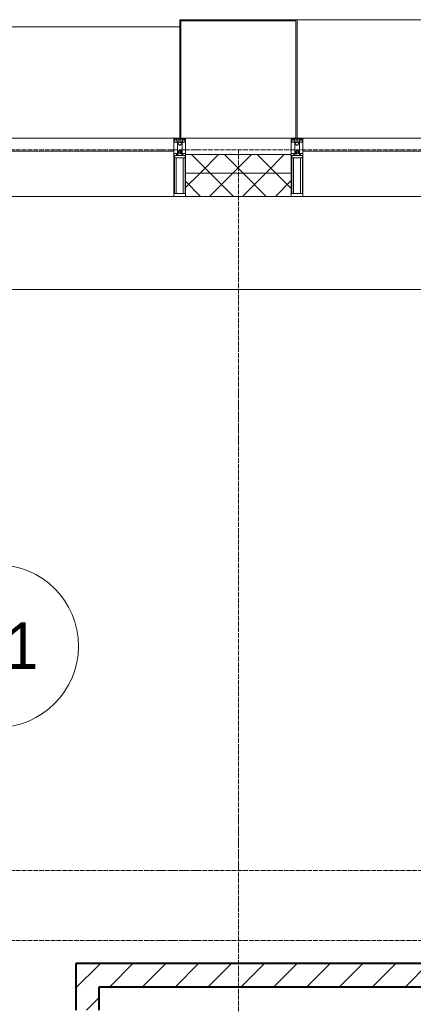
# Model space of a CAD drawing. Header units: millimetres. Extents: x 110168 to 197584, y 7718 to 235556.
# Tile 35 of 42: x 132208 to 133903, y 29425 to 33660. Entities that reach past the tile are written whole.
import ezdxf

# ---------------------------------------------------------------- set-up
doc = ezdxf.new("R2010")
doc.units = ezdxf.units.MM
doc.linetypes.add('ADSK_Линия сетки', pattern=[25, 20, -2.5, 0, -2.5])
doc.linetypes.add('Линия сетки', pattern=[25, 20, -2.5, 0, -2.5])
for name, color, linetype, lineweight in [('Импосты витража', 7, 'Continuous', 18), ('Колонны', 7, 'Continuous', 18), ('Марки помещений', 7, 'Continuous', 20), ('Оси', 7, 'Continuous', 9), ('Панели витража', 7, 'Continuous', 18), ('Перекрытия', 7, 'Continuous', 18), ('Стены разрез', 7, 'Continuous', 40), ('Стены штриховка', 7, 'Continuous', 40), ('Элементы узлов', 7, 'Continuous', 18)]:
    doc.layers.add(name, color=color, linetype=linetype, lineweight=lineweight)
doc.styles.add('Arial_3', font='arial.ttf', dxfattribs={"width": 0.9, "height": 200})
pattern_1 = [(45, (0, 0), (-70.71068, 70.71068), [])]
pattern_2 = [(45, (0, 0), (-70.71068, 70.71068), []), (135, (0, 0), (-70.71068, -70.71068), [])]

# ---------------------------------------------------------------- blocks, each defined once
blk = doc.blocks.new('135_SLK_K4_AR_rvt-1-МКСС_К4_L26_87_900_')
at = {"layer": 'Стены разрез', "lineweight": 9, "true_color": 0xaaaaaa}
h = blk.add_hatch(dxfattribs=at)
h.set_pattern_fill('FP_1', color=253, style=0, pattern_type=2)
h.set_pattern_definition(pattern_1)
h.paths.add_polyline_path([(132550, 28000), (132550, 28500), (132450, 28500), (132450, 28000)])
h.paths.add_polyline_path([(132550, 29400), (132550, 29600), (132450, 29600), (132450, 29400)])
h = blk.add_hatch(dxfattribs=at)
h.set_pattern_fill('FP_1', color=253, style=0, pattern_type=2)
h.set_pattern_definition(pattern_1)
h.paths.add_polyline_path([(136150, 29500), (136150, 29600), (132550, 29600), (132550, 29500), (135731.4, 29500)])
at = {"layer": 'Перекрытия', "color": 253, "true_color": 0xaaaaaa}
blk.add_line((136150, 32500), (131250, 32500), dxfattribs=at)
at = {"layer": 'Стены разрез', "color": 253, "true_color": 0xaaaaaa}
for p, q in [((132550, 29600), (132450, 29600)), ((132450, 29600), (132450, 29400)), ((136150, 29600), (132550, 29600)), ((132550, 29400), (132550, 29500)), ((132550, 29500), (136150, 29500))]:
    blk.add_line(p, q, dxfattribs=at)
blk = doc.blocks.new('System Panel - A_PAN_Glass-7513417-МКСС_К4_L26_87_900_')
at = {"layer": 'Панели витража', "color": 253, "lineweight": 5, "true_color": 0xaaaaaa}
for p, q in [((656.25, 0), (-656.25, 0)), ((-656.25, 0), (-656.25, -55)), ((656.25, -55), (656.25, 0)), ((-656.25, -55), (656.25, -55))]:
    blk.add_line(p, q, dxfattribs=at)
blk = doc.blocks.new('Rectangular Mullion - R_StandardFrame_50Wx250H-5816490-МКСС_К4_L26_87_900_')
at = {"layer": 'Импосты витража', "color": 253, "lineweight": 5, "true_color": 0xaaaaaa}
blk.add_line((134740, 32900), (133427.5, 32900), dxfattribs=at)
blk = doc.blocks.new('Rectangular Mullion - 50Wx250H-2623690-МКСС_К4_L26_87_900_')
at = {"layer": 'Элементы узлов', "color": 253, "lineweight": 5, "true_color": 0xaaaaaa}
for p, q in [((-25, 65.2), (-25, 250)), ((-25, 250), (0, 250)), ((-23, 237.3), (0, 237.3)), ((-23, 237.3), (-23, 73.6)), ((-14.9, 84), (-14.9, 237.3)), ((25, 250), (0, 250)), ((23, 237.3), (0, 237.3)), ((14.9, 84), (14.9, 237.3)), ((23, 237.3), (23, 73.6)), ((25, 65.2), (25, 250)), ((-14, 65.2), (-25, 65.2)), ((0, 84), (-23, 84)), ((-0.5, 73.6), (-23, 73.6)), ((-14, 71.3), (-14, 65.2)), ((-10, 71.3), (-14, 71.3)), ((-10, 53), (-10, 71.3)), ((-8.7, 53), (-10, 53)), ((-10, 53), (-10, 17)), ((-8.7, 53), (-7, 54.7)), ((-7, 65.2), (-5.9, 67.3)), ((-7, 65.2), (-7, 54.7)), ((-4.1, 67.3), (-5.9, 67.3)), ((-4.1, 67.3), (-2.9, 65.1)), ((-2.9, 65.1), (-2.9, 54.6)), ((-1.3, 53), (-2.9, 54.6)), ((0, 53), (-1.3, 53)), ((0, 84), (23, 84)), ((0, 53), (1.3, 53)), ((0.5, 73.6), (23, 73.6)), ((1.3, 53), (2.9, 54.6)), ((4.1, 67.3), (2.9, 65.1)), ((2.9, 65.1), (2.9, 54.6)), ((4.1, 67.3), (5.9, 67.3)), ((7, 65.2), (5.9, 67.3)), ((7, 65.2), (7, 54.7)), ((8.7, 53), (7, 54.7)), ((8.7, 53), (10, 53)), ((10, 71.3), (14, 71.3)), ((10, 53), (10, 71.3)), ((10, 53), (10, 17)), ((14, 71.3), (14, 65.2)), ((14, 65.2), (25, 65.2)), ((-23.8, 14.6), (-25, 14.2)), ((-25, 0), (-25, 14.2)), ((-22.3, 17), (-23.8, 17)), ((-23.8, 17), (-23.8, 14.6)), ((-22.5, 10.6), (-23.8, 14.6)), ((-22.5, 10.6), (-23.7, 9.9)), ((-23.7, 1.3), (-23.7, 9.9)), ((-23.7, 1.3), (-11.8, 1.3)), ((-23.2, 10.2), (-22.5, 8)), ((-22.5, 8), (-22.5, 4.5)), ((-21.3, 4.5), (-22.5, 4.5)), ((-22.3, 17), (-22.3, 16)), ((-22.3, 16), (-21.3, 16)), ((-19, 17.6), (-21.3, 16)), ((-21.3, 4.5), (-21.3, 6.5)), ((-21.3, 6.5), (-14.2, 6.5)), ((-18.4, 16.6), (-19, 17.6)), ((-7.4, 16.6), (-18.4, 16.6)), ((-14.2, 6.5), (-14.2, 4.5)), ((-13.2, 4.5), (-14.2, 4.5)), ((-13.2, 4.5), (-12.2, 7.2)), ((-12.7, 7.6), (-11.3, 11.4)), ((-12.7, 7.6), (-11.8, 6.9)), ((-12.2, 9), (-12.2, 14.8)), ((-12.2, 14.8), (0, 14.8)), ((-11.8, 1.3), (-11.8, 6.9)), ((-10.5, 11.2), (-11.3, 11.4)), ((-10.5, 1.5), (-10.5, 11.2)), ((-4.8, 1.5), (-10.5, 1.5)), ((-10, 17), (-7.5, 17)), ((-8.5, 23), (-1.5, 30)), ((-8.5, 18.5), (-8.5, 23)), ((-7.5, 18.5), (-8.5, 18.5)), ((-7.5, 17), (-7.5, 18.5)), ((-7.4, 18), (-7.4, 16.6)), ((-2.6, 18), (-7.4, 18)), ((0, 8), (-4.8, 8)), ((-4.8, 1.5), (-4.8, 8)), ((-2.6, 18), (-2.6, 16.8)), ((-2.6, 16.8), (0, 16.8)), ((-1.5, 30), (0, 30)), ((1.5, 30), (0, 30)), ((2.6, 16.8), (0, 16.8)), ((0, 14.8), (0, 16.8)), ((0, 14.8), (0, 16.8)), ((12.2, 14.8), (0, 14.8)), ((0, 0), (0, 8)), ((0, 8), (4.8, 8)), ((0, 0), (0, 8)), ((8.5, 23), (1.5, 30)), ((2.6, 18), (2.6, 16.8)), ((2.6, 18), (7.4, 18)), ((4.8, 1.5), (4.8, 8)), ((4.8, 1.5), (10.5, 1.5)), ((7.4, 18), (7.4, 16.6)), ((7.4, 16.6), (18.4, 16.6)), ((7.5, 18.5), (8.5, 18.5)), ((7.5, 17), (7.5, 18.5)), ((10, 17), (7.5, 17)), ((8.5, 18.5), (8.5, 23)), ((10.5, 11.2), (11.3, 11.4)), ((10.5, 1.5), (10.5, 11.2)), ((12.7, 7.6), (11.3, 11.4)), ((12.7, 7.6), (11.8, 6.9)), ((11.8, 1.3), (11.8, 6.9)), ((23.7, 1.3), (11.8, 1.3)), ((12.2, 9), (12.2, 14.8)), ((13.2, 4.5), (12.2, 7.2)), ((13.2, 4.5), (14.2, 4.5)), ((21.3, 6.5), (14.2, 6.5)), ((14.2, 6.5), (14.2, 4.5)), ((18.4, 16.6), (19, 17.6)), ((19, 17.6), (21.3, 16)), ((22.3, 16), (21.3, 16)), ((21.3, 4.5), (21.3, 6.5)), ((21.3, 4.5), (22.5, 4.5)), ((22.3, 17), (22.3, 16)), ((22.3, 17), (23.8, 17)), ((22.5, 10.6), (23.8, 14.6)), ((22.5, 10.6), (23.7, 9.9)), ((23.2, 10.2), (22.5, 8)), ((22.5, 8), (22.5, 4.5)), ((23.7, 1.3), (23.7, 9.9)), ((23.8, 17), (23.8, 14.6)), ((23.8, 14.6), (25, 14.2)), ((25, 0), (25, 14.2)), ((-25, 0), (0, 0)), ((25, 0), (0, 0))]:
    blk.add_line(p, q, dxfattribs=at)
for centre, start, end in [((-0.5, 73.1), 360, 90), ((0.5, 73.1), 90, 180)]:
    blk.add_arc(centre, 0.5, start, end, dxfattribs=at)
blk = doc.blocks.new('Rectangular Mullion - R_StandardFrame_50Wx250H-V40-МКСС_К4_L26_87_900_')
at = {"layer": 'Импосты витража', "color": 253, "lineweight": 5, "true_color": 0xaaaaaa}
for p, q in [((-25, 0), (-25, 250)), ((-25, 250), (25, 250)), ((25, 250), (25, 0)), ((-5, 0), (-25, 0)), ((25, 0), (0, 0))]:
    blk.add_line(p, q, dxfattribs=at)
blk = doc.blocks.new('Rectangular Mullion - R_StandardFrame_50Wx250H-V41-МКСС_К4_L26_87_900_')
at = {"layer": 'Импосты витража', "color": 253, "lineweight": 5, "true_color": 0xaaaaaa}
for p, q in [((-25, 0), (-25, 250)), ((-25, 250), (25, 250)), ((25, 250), (25, 0)), ((0, 0), (-25, 0)), ((25, 0), (5, 0))]:
    blk.add_line(p, q, dxfattribs=at)
blk = doc.blocks.new('Rectangular Mullion - R_StandardFrame_50Wx250H-5937779-МКСС_К4_L26_87_900_')
at = {"layer": 'Импосты витража', "color": 253, "lineweight": 5, "true_color": 0xaaaaaa}
blk.add_line((122072.5, 32900), (120760, 32900), dxfattribs=at)
blk = doc.blocks.new('A_SLK_PAN_Type1 - Прямой тип панели-6538431-МКСС_К4_L26_87_900_')
at = {"layer": 'Колонны', "lineweight": 5}
for p, q in [((-247.5, 0), (-252.5, 0)), ((-252.5, 0), (-252.5, -510)), ((-247.5, -505), (-247.5, 0)), ((227.5, 0), (-227.5, 0)), ((247.5, 0), (247.5, -505)), ((252.5, 0), (247.5, 0)), ((252.5, -510), (252.5, 0)), ((247.5, -505), (-247.5, -505)), ((-252.5, -510), (252.5, -510))]:
    blk.add_line(p, q, dxfattribs=at)
blk = doc.blocks.new('A_OGR_PAN_Отлив - A_OGR_PAN_Отлив-6265529-МКСС_К4_L26_87_900_')
at = {"layer": 'Колонны', "color": 253, "lineweight": 5, "true_color": 0xaaaaaa}
blk.add_line((681.25, 510), (-681.25, 510), dxfattribs=at)
blk = doc.blocks.new('A_OGR_PAN_Отлив - A_OGR_PAN_Отлив-6266392-МКСС_К4_L26_87_900_')
at = {"layer": 'Колонны', "color": 253, "lineweight": 5, "true_color": 0xaaaaaa}
blk.add_line((681.25, 480), (-681.25, 480), dxfattribs=at)
blk = doc.blocks.new('135_SLK_K4_AR_FCD_rvt-1-МКСС_К4_L26_87_900_')
at = {"layer": 'Стены разрез', "lineweight": 5, "true_color": 0xaaaaaa}
h = blk.add_hatch(dxfattribs=at)
h.set_pattern_fill('FP_4', color=253, style=0, pattern_type=2)
h.set_pattern_definition(pattern_2)
h.paths.add_polyline_path([(133377.5, 33000), (133377.5, 33080), (132922.5, 33080), (132922.5, 33000)])
h = blk.add_hatch(dxfattribs=at)
h.set_pattern_fill('FP_4', color=253, style=0, pattern_type=2)
h.set_pattern_definition(pattern_2)
h.paths.add_polyline_path([(133377.5, 32900), (133377.5, 33000), (132922.5, 33000), (132922.5, 32900)])
at = {"layer": 'Стены разрез', "color": 253, "lineweight": 9, "true_color": 0xaaaaaa}
for p, q in [((133377.5, 33080), (132922.5, 33080)), ((132922.5, 33080), (132922.5, 32900)), ((133377.5, 32900), (133377.5, 33080)), ((132922.5, 32900), (133377.5, 32900))]:
    blk.add_line(p, q, dxfattribs=at)
at = {"layer": 'Стены штриховка', "color": 253, "lineweight": 9, "true_color": 0xaaaaaa}
blk.add_line((133377.5, 33000), (132922.5, 33000), dxfattribs=at)
at = {"layer": 'Импосты витража', "color": 253, "lineweight": 5, "true_color": 0xaaaaaa, "extrusion": (0, 0, -1), "rotation": 180}
for name, p in [('Rectangular Mullion - 50Wx250H-2623690-МКСС_К4_L26_87_900_', (-132897.5, 33150)), ('Rectangular Mullion - R_StandardFrame_50Wx250H-V41-МКСС_К4_L26_87_900_', (-132897.5, 33150)), ('Rectangular Mullion - 50Wx250H-2623690-МКСС_К4_L26_87_900_', (-133402.5, 33150)), ('Rectangular Mullion - R_StandardFrame_50Wx250H-V40-МКСС_К4_L26_87_900_', (-133402.5, 33150))]:
    blk.add_blockref(name, p, dxfattribs=at)
at = {"layer": 'Импосты витража', "color": 253, "lineweight": 5, "true_color": 0xaaaaaa}
for name, p in [('Rectangular Mullion - R_StandardFrame_50Wx250H-5937779-МКСС_К4_L26_87_900_', (10800, 0)), ('Rectangular Mullion - R_StandardFrame_50Wx250H-5816490-МКСС_К4_L26_87_900_', (0, 0))]:
    blk.add_blockref(name, p, dxfattribs=at)
at = {"layer": 'Колонны', "color": 253, "lineweight": 5, "true_color": 0xaaaaaa}
for name, p in [('A_OGR_PAN_Отлив - A_OGR_PAN_Отлив-6266392-МКСС_К4_L26_87_900_', (132216.3, 33150)), ('A_OGR_PAN_Отлив - A_OGR_PAN_Отлив-6265529-МКСС_К4_L26_87_900_', (134083.8, 33150))]:
    blk.add_blockref(name, p, dxfattribs=at)
at = {"layer": 'Колонны', "color": 253, "lineweight": 5, "true_color": 0xaaaaaa, "rotation": 180}
blk.add_blockref('A_SLK_PAN_Type1 - Прямой тип панели-6538431-МКСС_К4_L26_87_900_', (133150, 33150), dxfattribs=at)
at = {"layer": 'Панели витража', "color": 253, "lineweight": 5, "true_color": 0xaaaaaa}
for p in [(132216.3, 33150), (134083.8, 33150)]:
    blk.add_blockref('System Panel - A_PAN_Glass-7513417-МКСС_К4_L26_87_900_', p, dxfattribs=at)
blk = doc.blocks.new('050_Марка_Помещение - Номер-620969-МКСС_К4_L26_87_900_')
at = {"layer": 'Марки помещений'}
blk.add_circle((0, 0), 3.5, dxfattribs=at)

msp = doc.modelspace()

# ---------------------------------------------------------------- linework, layer by layer
at = {"layer": 'Оси', "linetype": 'ADSK_Линия сетки'}
for p, q in [((136730, 33100), (110985.5, 33100)), ((136730, 30000), (112255.5, 30000)), ((136730, 29700), (110985.5, 29700))]:
    msp.add_line(p, q, dxfattribs=at)
at = {"layer": 'Оси', "linetype": 'Линия сетки'}
msp.add_line((133150, 12025.7), (133150, 33100), dxfattribs=at)

# ---------------------------------------------------------------- block references
at = {"lineweight": 5}
for name in ['135_SLK_K4_AR_FCD_rvt-1-МКСС_К4_L26_87_900_', '135_SLK_K4_AR_rvt-1-МКСС_К4_L26_87_900_']:
    msp.add_blockref(name, (0, 0), dxfattribs=at)
at = {"layer": 'Марки помещений', "xscale": 99.99999999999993, "yscale": 99.99999999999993, "zscale": 99.99999999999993}
msp.add_blockref('050_Марка_Помещение - Номер-620969-МКСС_К4_L26_87_900_', (132111.6, 30965.8), dxfattribs=at)

# ---------------------------------------------------------------- texts
at = {"layer": 'Марки помещений', "lineweight": 9, "insert": (131925, 31067.5), "char_height": 200, "width": 447.342, "attachment_point": 1, "style": 'Arial_3'}
msp.add_mtext('4-1', dxfattribs=at)

doc.saveas('drawing.dxf')
